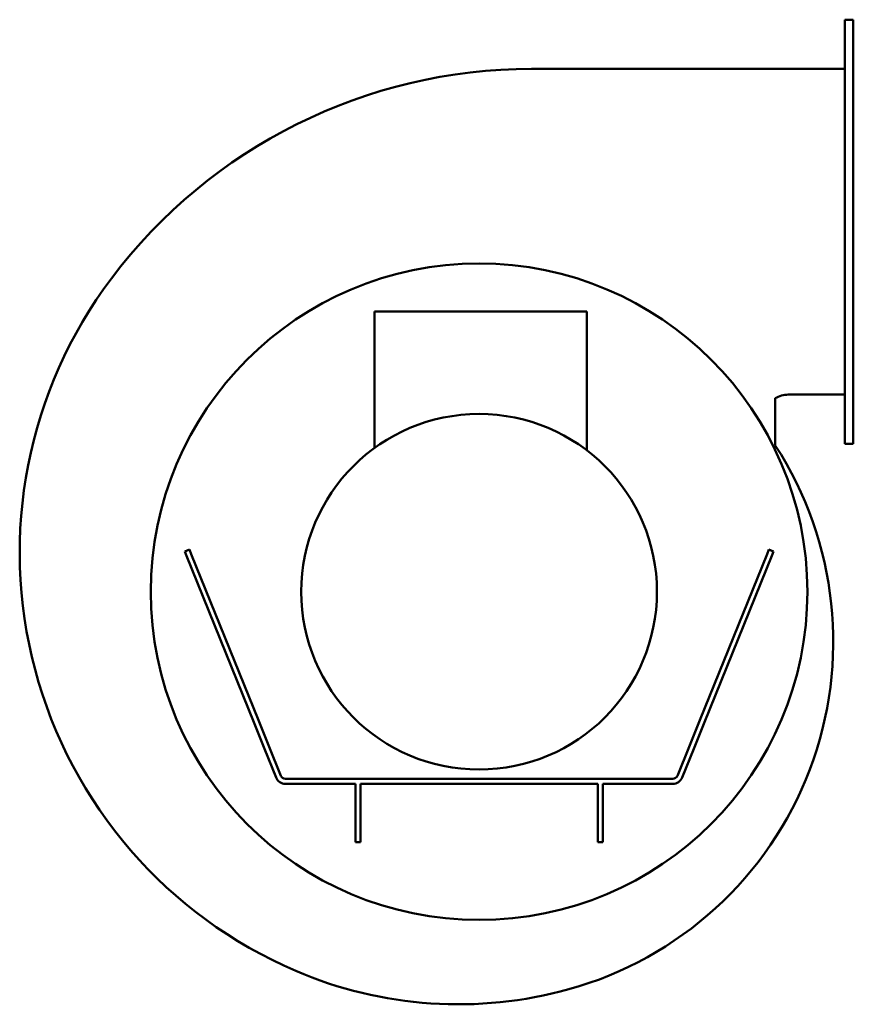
# Model space of a CAD drawing. Header units: millimetres. Extents: x 380 to 880, y 151 to 740.
import ezdxf

# ---------------------------------------------------------------- set-up
doc = ezdxf.new("R2010")
doc.units = ezdxf.units.MM
doc.header["$LTSCALE"] = 3
doc.layers.add('Widoczne (ISO)', color=7, linetype='Continuous', lineweight=50)

msp = doc.modelspace()

# ---------------------------------------------------------------- linework, layer by layer
at = {"layer": 'Widoczne (ISO)'}
for p, q in [((874.5, 734.25), (874.5, 740.25)), ((879.5, 740.25), (874.5, 740.25)), ((879.5, 740.25), (879.5, 734.25)), ((874.5, 492.25), (874.5, 734.25)), ((879.5, 492.25), (879.5, 734.25)), ((874.5, 710.75), (686.91, 710.75)), ((719.93, 565.6), (592.93, 565.6)), ((592.93, 565.6), (592.93, 483.87)), ((719.93, 565.6), (719.93, 482.49)), ((832.81, 513.63), (832.81, 485.33)), ((840.5, 515.75), (874.5, 515.75)), ((874.5, 486.25), (874.5, 492.25)), ((879.5, 492.25), (879.5, 486.25)), ((874.5, 486.25), (879.5, 486.25)), ((482.09, 422.95), (479.31, 421.83)), ((480.36, 419.22), (479.31, 421.83)), ((520.57, 319.71), (480.36, 419.22)), ((482.09, 422.95), (483.14, 420.35)), ((483.14, 420.35), (523.35, 320.83)), ((787.65, 320.83), (827.86, 420.35)), ((830.64, 419.22), (790.43, 319.71)), ((827.86, 420.35), (828.91, 422.95)), ((831.69, 421.83), (828.91, 422.95)), ((831.69, 421.83), (830.64, 419.22)), ((527.01, 303.77), (520.57, 319.71)), ((523.35, 320.83), (529.79, 304.89)), ((781.21, 304.89), (787.65, 320.83)), ((790.43, 319.71), (783.99, 303.77)), ((527.01, 303.77), (533.98, 286.5)), ((529.79, 304.89), (536.77, 287.63)), ((781.21, 304.89), (774.23, 287.63)), ((777.02, 286.5), (783.99, 303.77)), ((771.45, 285.75), (539.55, 285.75)), ((581.51, 282.75), (539.55, 282.75)), ((581.51, 282.75), (581.51, 278.06)), ((581.51, 272.11), (581.51, 278.06)), ((726.49, 282.75), (584.51, 282.75)), ((584.51, 282.75), (584.51, 278.06)), ((584.51, 278.06), (584.51, 272.11)), ((726.49, 282.75), (726.49, 278.06)), ((726.49, 272.11), (726.49, 278.06)), ((771.45, 282.75), (729.49, 282.75)), ((729.49, 282.75), (729.49, 278.06)), ((729.49, 278.06), (729.49, 272.11)), ((581.51, 247.93), (581.51, 272.11)), ((584.51, 272.11), (584.51, 247.93)), ((726.49, 247.93), (726.49, 272.11)), ((729.49, 272.11), (729.49, 247.93)), ((581.51, 247.75), (581.51, 247.93)), ((581.51, 247.75), (584.51, 247.75)), ((584.51, 247.93), (584.51, 247.75)), ((726.49, 247.75), (726.49, 247.93)), ((726.49, 247.75), (729.49, 247.75)), ((729.49, 247.93), (729.49, 247.75))]:
    msp.add_line(p, q, dxfattribs=at)
for radius in [196.5, 106.45]:
    msp.add_circle((655.5, 397.75), radius, dxfattribs=at)
for centre, radius, start, end in [((686.91, 395.82), 314.93, 90, 143.00688), ((653.09, 421.3), 272.59, 143.00688, 246.81022), ((840.5, 500.75), 15, 90, 120.84021), ((651.46, 367.92), 216.04, 285.49912, 32.92032), ((539.55, 288.75), 6, 202, 270), ((539.55, 288.75), 3, 202, 270), ((771.45, 288.75), 3, 270, 338), ((771.45, 288.75), 6, 270, 338), ((643.12, 398.01), 247.26, 246.81022, 285.49912)]:
    msp.add_arc(centre, radius, start, end, dxfattribs=at)

doc.saveas('drawing.dxf')
